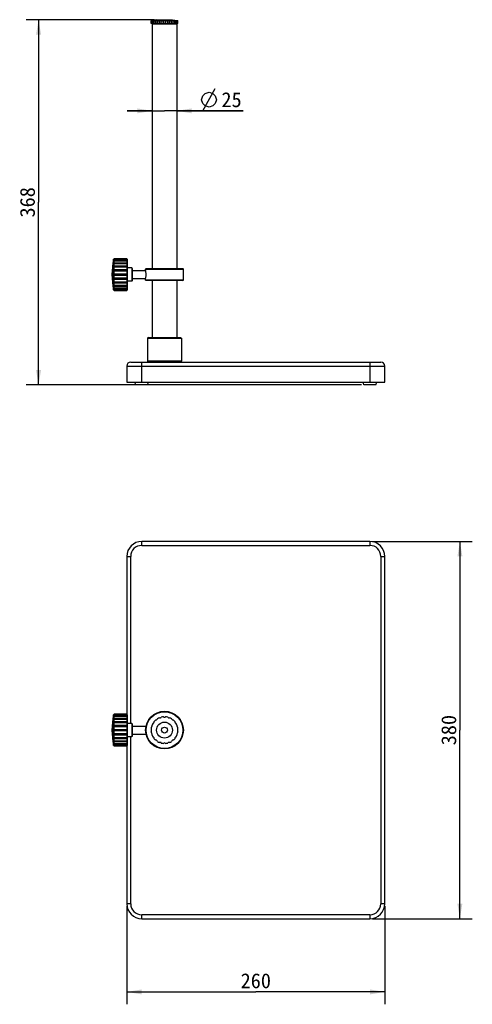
# Model space of a CAD drawing. Header units: millimetres. Extents: x 57 to 148, y 69 to 267.
import ezdxf
from ezdxf.enums import TextEntityAlignment as Align

# ---------------------------------------------------------------- set-up
doc = ezdxf.new("R2010")
doc.units = ezdxf.units.MM
doc.header["$LTSCALE"] = 23.1
doc.layers.get('0').update_dxf_attribs({"linetype": 'CONTINUOUS'})
doc.layers.add('256', color=7, linetype='CONTINUOUS')
doc.layers.add('51__DRAFT_DIMS', color=7, linetype='CONTINUOUS')
doc.styles.get("Standard").update_dxf_attribs({"font": 'simfang.ttf'})
doc.dimstyles.new('DIMSTYLE_1', dxfattribs={"dimtxt": 3, "dimasz": 3, "dimexe": 2.5, "dimexo": 0.5, "dimgap": 0.75, "dimtad": 1, "dimlfac": 5, "dimdsep": 46, "dimtxsty": 'STANDARD', "dimblk": '_FILLED', "dimblk1": '_FILLED', "dimblk2": '_FILLED', "dimcen": 0.09, "dimclrt": 3, "dimazin": 2, "dimtp": 0.5, "dimtm": 0.5, "dimtfac": 1, "dimtofl": 0, "dimtmove": 0, "dimatfit": 3, "dimldrblk": '_FILLED', "dimfxl": 1, "dimtolj": 1, "dimarcsym": 0})
doc.dimstyles.new('DIMSTYLE_2', dxfattribs={"dimtxt": 3, "dimasz": 3, "dimexe": 2.5, "dimexo": 0.5, "dimgap": 0.75, "dimtad": 1, "dimlfac": 5, "dimdsep": 46, "dimtxsty": 'STANDARD', "dimblk": '_FILLED', "dimblk1": '_FILLED', "dimblk2": '_FILLED', "dimcen": 0.09, "dimclrt": 3, "dimazin": 2, "dimtp": 0.2, "dimtm": 0.2, "dimtfac": 1, "dimtofl": 0, "dimtmove": 0, "dimatfit": 3, "dimldrblk": '_FILLED', "dimfxl": 1, "dimtolj": 1, "dimarcsym": 0})

# ---------------------------------------------------------------- blocks, each defined once
blk = doc.blocks.new('_FILLED')
at = {"color": 0, "linetype": 'ByBlock'}
blk.add_solid([(0, 0), (-1, 0.167), (-1, -0.167)], dxfattribs=at)
blk = doc.blocks.new('*D1')
at = {"layer": '51__DRAFT_DIMS', "color": 4}
for p, q in [((83.96, 267.48), (58.17, 267.48)), ((60.67, 267.48), (60.67, 230.68)), ((60.67, 193.88), (60.67, 230.68)), ((125.76, 193.88), (58.17, 193.88))]:
    blk.add_line(p, q, dxfattribs=at)
at = {"layer": '51__DRAFT_DIMS', "color": 4, "xscale": 3, "yscale": 3, "zscale": 3}
for p, rotation in [((60.67, 267.48), 90), ((60.67, 193.88), 270)]:
    blk.add_blockref('_FILLED', p, dxfattribs=dict(at, rotation=rotation))
at = {"layer": '51__DRAFT_DIMS', "color": 3}
blk.add_text('368', height=3, rotation=90, dxfattribs=at).set_placement((59.92, 230.68), align=Align.CENTER)
blk = doc.blocks.new('*D2')
at = {"layer": '51__DRAFT_DIMS', "color": 4}
for p, q in [((83.56, 249.11), (78.56, 249.11)), ((78.56, 249.11), (86.06, 249.11)), ((101.93, 249.11), (86.06, 249.11)), ((88.56, 249.11), (101.93, 249.11))]:
    blk.add_line(p, q, dxfattribs=at)
at = {"layer": '51__DRAFT_DIMS', "color": 4, "xscale": 3, "yscale": 3, "zscale": 3}
blk.add_blockref('_FILLED', (83.56, 249.11), dxfattribs=at)
at = {"layer": '51__DRAFT_DIMS', "color": 4, "xscale": 3, "yscale": 3, "zscale": 3, "rotation": 180}
blk.add_blockref('_FILLED', (88.56, 249.11), dxfattribs=at)
at = {"layer": '51__DRAFT_DIMS', "color": 3}
blk.add_text('25', height=3, dxfattribs=at).set_placement((97.53, 249.86))
blk = doc.blocks.new('*D3')
at = {"layer": '51__DRAFT_DIMS', "color": 4}
for p, q in [((78.46, 88.84), (78.46, 69.09)), ((130.46, 88.84), (130.46, 69.09)), ((78.46, 71.59), (104.46, 71.59)), ((130.46, 71.59), (104.46, 71.59))]:
    blk.add_line(p, q, dxfattribs=at)
at = {"layer": '51__DRAFT_DIMS', "color": 4, "xscale": 3, "yscale": 3, "zscale": 3, "rotation": 180}
blk.add_blockref('_FILLED', (78.46, 71.59), dxfattribs=at)
at = {"layer": '51__DRAFT_DIMS', "color": 4, "xscale": 3, "yscale": 3, "zscale": 3}
blk.add_blockref('_FILLED', (130.46, 71.59), dxfattribs=at)
at = {"layer": '51__DRAFT_DIMS', "color": 3}
blk.add_text('260', height=3, dxfattribs=at).set_placement((104.46, 72.34), align=Align.CENTER)
blk = doc.blocks.new('*D4')
at = {"layer": '51__DRAFT_DIMS', "color": 4}
for p, q in [((127.96, 162.34), (148.1, 162.34)), ((145.6, 162.34), (145.6, 124.34)), ((145.6, 86.34), (145.6, 124.34)), ((127.96, 86.34), (148.1, 86.34))]:
    blk.add_line(p, q, dxfattribs=at)
at = {"layer": '51__DRAFT_DIMS', "color": 4, "xscale": 3, "yscale": 3, "zscale": 3}
for p, rotation in [((145.6, 162.34), 90), ((145.6, 86.34), 270)]:
    blk.add_blockref('_FILLED', p, dxfattribs=dict(at, rotation=rotation))
at = {"layer": '51__DRAFT_DIMS', "color": 3}
blk.add_text('380', height=3, rotation=90, dxfattribs=at).set_placement((144.85, 124.34), align=Align.CENTER)

msp = doc.modelspace()

# ---------------------------------------------------------------- linework, layer by layer
at = {"layer": '256', "color": 7}
for p, q in [((83.3656, 266.678), (83.3656, 267.278)), ((83.3656, 267.278), (83.4356, 267.278)), ((83.9962, 266.678), (83.3656, 266.678)), ((83.4356, 266.678), (83.4356, 267.278)), ((84.4582, 267.478), (83.4582, 267.2962)), ((83.5582, 266.638), (83.5582, 217.318)), ((83.5592, 266.678), (83.5592, 267.278)), ((83.5592, 267.278), (83.7623, 267.278)), ((83.7623, 266.678), (83.7623, 267.278)), ((83.9974, 266.678), (83.9974, 267.278)), ((83.9974, 267.278), (84.3137, 267.278)), ((88.119, 266.678), (83.9974, 266.678)), ((84.3137, 266.678), (84.3137, 267.278)), ((84.4582, 267.478), (87.6582, 267.478)), ((84.6373, 266.678), (84.6373, 267.278)), ((84.6373, 267.278), (85.0359, 267.278)), ((85.0359, 266.678), (85.0359, 267.278)), ((85.4163, 266.678), (85.4163, 267.278)), ((85.4163, 267.278), (85.8582, 267.278)), ((85.8582, 266.678), (85.8582, 267.278)), ((86.2582, 266.678), (86.2582, 267.278)), ((86.2582, 267.278), (86.7, 267.278)), ((86.7, 266.678), (86.7, 267.278)), ((87.0804, 266.678), (87.0804, 267.278)), ((87.0804, 267.278), (87.479, 267.278)), ((87.479, 266.678), (87.479, 267.278)), ((87.6582, 267.478), (88.6582, 267.2962)), ((87.8026, 266.678), (87.8026, 267.278)), ((87.8026, 267.278), (88.119, 267.278)), ((88.119, 266.678), (88.119, 267.278)), ((88.7508, 266.678), (88.1201, 266.678)), ((88.3541, 266.678), (88.3541, 267.278)), ((88.3541, 267.278), (88.5572, 267.278)), ((88.5572, 266.678), (88.5572, 267.278)), ((88.5582, 266.638), (88.5582, 217.318)), ((88.6808, 266.678), (88.6808, 267.278)), ((88.6808, 267.278), (88.7508, 267.278)), ((88.7508, 266.678), (88.7508, 267.278)), ((75.7986, 219.218), (75.7958, 219.218)), ((75.7958, 219.2143), (75.7958, 219.2179)), ((75.7961, 219.216), (75.7958, 219.2143)), ((75.7958, 219.1477), (75.7961, 219.1492)), ((75.7958, 219.07), (75.7958, 219.1477)), ((75.894, 219.1477), (75.7958, 219.1477)), ((75.7961, 219.0716), (75.7958, 219.07)), ((75.7958, 218.8745), (75.7961, 218.8759)), ((75.7958, 218.7245), (75.7958, 218.8745)), ((78.5582, 218.8745), (75.7958, 218.8745)), ((75.7961, 218.7259), (75.7958, 218.7245)), ((75.7958, 218.4135), (75.7961, 218.4147)), ((75.7958, 218.2014), (75.7958, 218.4135)), ((78.5582, 218.4135), (75.7958, 218.4135)), ((75.7961, 219.1492), (75.9185, 219.2444)), ((75.7969, 219.2166), (75.7961, 219.216)), ((75.7961, 219.1492), (75.7961, 219.216)), ((75.9185, 219.1667), (75.7961, 219.0716)), ((75.7961, 218.8759), (75.7961, 219.0716)), ((75.7961, 218.8759), (75.9185, 218.9612)), ((75.9185, 218.8112), (75.7961, 218.7259)), ((75.7961, 218.4147), (75.7961, 218.7259)), ((75.7961, 218.4147), (75.9185, 218.4843)), ((75.9185, 218.2722), (75.7961, 218.2025)), ((75.9185, 219.3145), (75.7969, 219.2166)), ((75.9185, 219.2444), (75.9185, 219.3145)), ((78.4582, 219.3145), (75.9185, 219.3145)), ((75.9185, 219.2444), (78.4582, 219.2444)), ((75.9185, 218.9612), (75.9185, 219.1667)), ((78.4582, 219.1667), (75.9185, 219.1667)), ((75.9185, 218.9612), (78.4582, 218.9612)), ((75.9185, 218.4843), (75.9185, 218.8112)), ((78.4582, 218.8112), (75.9185, 218.8112)), ((75.9185, 218.4843), (78.4582, 218.4843)), ((75.9185, 217.8461), (75.9185, 218.2722)), ((78.4582, 218.2722), (75.9185, 218.2722)), ((78.4582, 219.3145), (78.4582, 219.2444)), ((78.5564, 219.2162), (78.4582, 219.3145)), ((78.4582, 219.2444), (78.5582, 219.1477)), ((78.4582, 219.1667), (78.4582, 218.9612)), ((78.5582, 219.07), (78.4582, 219.1667)), ((78.4582, 218.9612), (78.5582, 218.8745)), ((78.4582, 218.8112), (78.4582, 218.4843)), ((78.5582, 218.7245), (78.4582, 218.8112)), ((78.4582, 218.4843), (78.5582, 218.4135)), ((78.4582, 218.2722), (78.4582, 217.8461)), ((78.5582, 218.2014), (78.4582, 218.2722)), ((78.5582, 219.1477), (78.4779, 219.1477)), ((78.5582, 219.218), (78.5545, 219.218)), ((78.5582, 219.2143), (78.5564, 219.2162)), ((78.5582, 219.218), (78.5582, 213.018)), ((75.7961, 218.2025), (75.7958, 218.2014)), ((75.7958, 217.7961), (75.7961, 217.7969)), ((75.7958, 217.5363), (75.7958, 217.7961)), ((78.5582, 217.7961), (75.7958, 217.7961)), ((75.7961, 217.5371), (75.7958, 217.5363)), ((75.7958, 217.0643), (75.7961, 217.0647)), ((75.7958, 216.7745), (75.7958, 217.0643)), ((78.5582, 217.0643), (75.7958, 217.0643)), ((75.7961, 216.7749), (75.7958, 216.7745)), ((75.7958, 215.968), (75.7958, 216.268)), ((75.7958, 216.268), (78.5582, 216.268)), ((75.7961, 217.7969), (75.7961, 218.2025)), ((75.7961, 217.7969), (75.9185, 217.8461)), ((75.9185, 217.5863), (75.7961, 217.5371)), ((75.7961, 217.0647), (75.7961, 217.5371)), ((75.7961, 217.0647), (75.9185, 217.0902)), ((75.9185, 216.8004), (75.7961, 216.7749)), ((75.7961, 216.268), (75.7961, 216.7749)), ((75.9185, 217.8461), (78.4582, 217.8461)), ((75.9185, 217.0902), (75.9185, 217.5863)), ((78.4582, 217.5863), (75.9185, 217.5863)), ((75.9185, 217.0902), (78.4582, 217.0902)), ((75.9185, 216.268), (75.9185, 216.8004)), ((78.4582, 216.8004), (75.9185, 216.8004)), ((78.4582, 217.8461), (78.5582, 217.7961)), ((78.4582, 217.5863), (78.4582, 217.0902)), ((78.5582, 217.5363), (78.4582, 217.5863)), ((78.4582, 217.0902), (78.5582, 217.0643)), ((78.4582, 216.8004), (78.4582, 216.268)), ((78.5582, 216.7745), (78.4582, 216.8004)), ((79.4582, 217.468), (78.5582, 217.468)), ((79.5582, 217.368), (79.4582, 217.468)), ((79.4582, 217.468), (79.4582, 214.768)), ((79.5582, 217.368), (79.5582, 214.868)), ((79.5582, 216.918), (82.2582, 216.918)), ((82.3582, 217.318), (82.2582, 217.218)), ((82.2582, 216.9179), (82.2582, 217.218)), ((82.2582, 217.218), (89.8582, 217.218)), ((82.3582, 217.318), (89.7582, 217.318)), ((89.7582, 217.318), (89.8582, 217.218)), ((89.8582, 215.018), (89.8582, 217.218)), ((78.5582, 215.968), (75.7958, 215.968)), ((75.7958, 215.4615), (75.7961, 215.461)), ((75.7958, 215.1717), (75.7958, 215.4615)), ((75.7961, 215.1713), (75.7958, 215.1717)), ((75.7958, 215.1717), (78.5582, 215.1717)), ((75.7958, 214.6997), (75.7961, 214.6989)), ((75.7958, 214.4399), (75.7958, 214.6997)), ((75.7961, 214.4391), (75.7958, 214.4399)), ((75.7958, 214.4399), (78.5582, 214.4399)), ((75.7961, 215.461), (75.7961, 215.968)), ((75.7961, 215.461), (75.9185, 215.4356)), ((75.7961, 214.6989), (75.7961, 215.1713)), ((75.9185, 215.1458), (75.7961, 215.1713)), ((75.7961, 214.6989), (75.9185, 214.6496)), ((75.7961, 214.0334), (75.7961, 214.4391)), ((75.9185, 214.3898), (75.7961, 214.4391)), ((75.9185, 215.4356), (75.9185, 215.968)), ((75.9185, 215.4356), (78.4582, 215.4356)), ((75.9185, 214.6496), (75.9185, 215.1458)), ((78.4582, 215.1458), (75.9185, 215.1458)), ((75.9185, 214.6496), (78.4582, 214.6496)), ((75.9185, 213.9638), (75.9185, 214.3898)), ((78.4582, 214.3898), (75.9185, 214.3898)), ((78.4582, 215.968), (78.4582, 215.4356)), ((78.4582, 215.4356), (78.5582, 215.4615)), ((78.5582, 215.1717), (78.4582, 215.1458)), ((78.4582, 215.1458), (78.4582, 214.6496)), ((78.4582, 214.6496), (78.5582, 214.6997)), ((78.5582, 214.4399), (78.4582, 214.3898)), ((78.4582, 214.3898), (78.4582, 213.9638)), ((79.4582, 214.768), (78.5582, 214.768)), ((79.5582, 214.868), (79.4582, 214.768)), ((79.5582, 215.318), (82.2582, 215.318)), ((82.2582, 215.018), (82.2582, 215.318)), ((82.3582, 214.918), (82.2582, 215.018)), ((89.8582, 215.018), (82.2582, 215.018)), ((89.7582, 214.918), (82.3582, 214.918)), ((83.5582, 214.918), (83.5582, 203.478)), ((88.5582, 214.918), (88.5582, 203.478)), ((89.7582, 214.918), (89.8582, 215.018)), ((75.7958, 214.0346), (75.7961, 214.0334)), ((75.7958, 213.8224), (75.7958, 214.0346)), ((75.7961, 213.8213), (75.7958, 213.8224)), ((75.7958, 213.8224), (78.5582, 213.8224)), ((75.7958, 213.5114), (75.7961, 213.51)), ((75.7958, 213.3614), (75.7958, 213.5114)), ((75.7961, 213.36), (75.7958, 213.3614)), ((75.7958, 213.3614), (78.5582, 213.3614)), ((75.7958, 213.1659), (75.7961, 213.1643)), ((75.7958, 213.0883), (75.7958, 213.1659)), ((75.7961, 213.0867), (75.7958, 213.0883)), ((75.7958, 213.0883), (75.894, 213.0883)), ((75.7958, 213.0216), (75.7961, 213.02)), ((75.7958, 213.018), (75.7958, 213.0216)), ((75.7986, 213.018), (75.7958, 213.018)), ((75.7961, 214.0334), (75.9185, 213.9638)), ((75.7961, 213.51), (75.7961, 213.8213)), ((75.9185, 213.7517), (75.7961, 213.8213)), ((75.7961, 213.51), (75.9185, 213.4247)), ((75.7961, 213.1643), (75.7961, 213.36)), ((75.9185, 213.2747), (75.7961, 213.36)), ((75.7961, 213.1643), (75.9185, 213.0692)), ((75.7961, 213.02), (75.7961, 213.0867)), ((75.9185, 212.9916), (75.7961, 213.0867)), ((75.7961, 213.02), (75.7969, 213.0194)), ((75.7969, 213.0194), (75.9185, 212.9215)), ((75.9185, 213.9638), (78.4582, 213.9638)), ((75.9185, 213.4247), (75.9185, 213.7517)), ((78.4582, 213.7517), (75.9185, 213.7517)), ((75.9185, 213.4247), (78.4582, 213.4247)), ((75.9185, 213.0692), (75.9185, 213.2747)), ((78.4582, 213.2747), (75.9185, 213.2747)), ((75.9185, 213.0692), (78.4582, 213.0692)), ((75.9185, 212.9215), (75.9185, 212.9916)), ((78.4582, 212.9916), (75.9185, 212.9916)), ((75.9185, 212.9215), (78.4582, 212.9215)), ((78.4582, 213.9638), (78.5582, 214.0346)), ((78.5582, 213.8224), (78.4582, 213.7517)), ((78.4582, 213.7517), (78.4582, 213.4247)), ((78.4582, 213.4247), (78.5582, 213.5114)), ((78.5582, 213.3614), (78.4582, 213.2747)), ((78.4582, 213.2747), (78.4582, 213.0692)), ((78.4582, 213.0692), (78.5582, 213.1659)), ((78.5582, 213.0883), (78.4582, 212.9916)), ((78.4582, 212.9215), (78.5564, 213.0198)), ((78.4582, 212.9916), (78.4582, 212.9215)), ((78.4779, 213.0883), (78.5582, 213.0883)), ((78.5582, 213.018), (78.5545, 213.018)), ((78.5564, 213.0198), (78.5582, 213.0216)), ((82.8582, 203.478), (82.6582, 203.278)), ((82.6582, 203.278), (89.4582, 203.278)), ((82.6582, 203.278), (82.6582, 198.678)), ((82.8582, 203.478), (89.2582, 203.478)), ((89.2582, 203.478), (89.4582, 203.278)), ((89.4582, 203.278), (89.4582, 198.678)), ((79.2582, 198.478), (129.6582, 198.478)), ((82.8582, 198.478), (82.6582, 198.678)), ((89.4582, 198.678), (82.6582, 198.678)), ((89.2582, 198.478), (89.4582, 198.678)), ((78.4582, 197.678), (78.4582, 194.478)), ((130.4582, 194.478), (130.4582, 197.678)), ((78.4582, 194.478), (130.4582, 194.478)), ((80.2582, 193.878), (80.0782, 194.478)), ((82.6582, 193.878), (82.8382, 194.478)), ((126.2582, 193.878), (126.0782, 194.478)), ((128.6582, 193.878), (128.8382, 194.478)), ((82.6582, 193.878), (80.2582, 193.878)), ((128.6582, 193.878), (126.2582, 193.878)), ((127.4582, 162.3443), (81.4582, 162.3443)), ((78.4582, 159.3443), (78.4582, 127.4707)), ((130.4582, 89.3443), (130.4582, 159.3443)), ((75.7958, 127.4407), (75.7958, 127.4443)), ((75.7986, 127.4443), (75.7958, 127.4443)), ((75.7961, 127.4423), (75.7958, 127.4407)), ((75.7958, 127.374), (75.7961, 127.3756)), ((75.7958, 127.2964), (75.7958, 127.374)), ((75.894, 127.374), (75.7958, 127.374)), ((75.7961, 127.298), (75.7958, 127.2964)), ((75.7958, 127.1009), (75.7961, 127.1023)), ((75.7958, 126.9509), (75.7958, 127.1009)), ((78.5582, 127.1009), (75.7958, 127.1009)), ((75.7961, 127.3756), (75.9185, 127.4707)), ((75.7969, 127.4429), (75.7961, 127.4423)), ((75.7961, 127.3756), (75.7961, 127.4423)), ((75.9185, 127.3931), (75.7961, 127.298)), ((75.7961, 127.1023), (75.7961, 127.298)), ((75.7961, 127.1023), (75.9185, 127.1876)), ((75.9185, 127.0376), (75.7961, 126.9523)), ((75.9185, 127.5408), (75.7969, 127.4429)), ((75.9185, 127.4707), (75.9185, 127.5408)), ((78.4582, 127.5408), (75.9185, 127.5408)), ((75.9185, 127.4707), (78.4582, 127.4707)), ((75.9185, 127.1876), (75.9185, 127.3931)), ((78.4582, 127.3931), (75.9185, 127.3931)), ((75.9185, 127.1876), (78.4582, 127.1876)), ((75.9185, 126.7107), (75.9185, 127.0376)), ((78.4582, 127.0376), (75.9185, 127.0376)), ((78.5564, 127.4425), (78.4582, 127.5408)), ((78.4582, 127.4707), (78.5582, 127.374)), ((78.4582, 127.3931), (78.4582, 127.1876)), ((78.5582, 127.2964), (78.4582, 127.3931)), ((78.4582, 127.1876), (78.5582, 127.1009)), ((78.4582, 127.0376), (78.4582, 126.7107)), ((78.5582, 126.9509), (78.4582, 127.0376)), ((78.5582, 127.374), (78.4779, 127.374)), ((78.5582, 127.4443), (78.5545, 127.4443)), ((78.5582, 127.4407), (78.5564, 127.4425)), ((78.5582, 127.4443), (78.5582, 121.2443)), ((75.7961, 126.9523), (75.7958, 126.9509)), ((75.7958, 126.6399), (75.7961, 126.641)), ((75.7958, 126.4277), (75.7958, 126.6399)), ((78.5582, 126.6399), (75.7958, 126.6399)), ((75.7961, 126.4289), (75.7958, 126.4277)), ((75.7958, 126.0224), (75.7961, 126.0232)), ((75.7958, 125.7626), (75.7958, 126.0224)), ((78.5582, 126.0224), (75.7958, 126.0224)), ((75.7961, 125.7634), (75.7958, 125.7626)), ((75.7958, 125.2906), (75.7961, 125.291)), ((75.7958, 125.0008), (75.7958, 125.2906)), ((78.5582, 125.2906), (75.7958, 125.2906)), ((75.7961, 125.0013), (75.7958, 125.0008)), ((75.7961, 126.641), (75.7961, 126.9523)), ((75.7961, 126.641), (75.9185, 126.7107)), ((75.9185, 126.4985), (75.7961, 126.4289)), ((75.7961, 126.0232), (75.7961, 126.4289)), ((75.7961, 126.0232), (75.9185, 126.0725)), ((75.9185, 125.8127), (75.7961, 125.7634)), ((75.7961, 125.291), (75.7961, 125.7634)), ((75.7961, 125.291), (75.9185, 125.3165)), ((75.9185, 125.0268), (75.7961, 125.0013)), ((75.7961, 124.4943), (75.7961, 125.0013)), ((75.9185, 126.7107), (78.4582, 126.7107)), ((75.9185, 126.0725), (75.9185, 126.4985)), ((78.4582, 126.4985), (75.9185, 126.4985)), ((75.9185, 126.0725), (78.4582, 126.0725)), ((75.9185, 125.3165), (75.9185, 125.8127)), ((78.4582, 125.8127), (75.9185, 125.8127)), ((75.9185, 125.3165), (78.4582, 125.3165)), ((75.9185, 124.4943), (75.9185, 125.0268)), ((78.4582, 125.0268), (75.9185, 125.0268)), ((78.4582, 126.7107), (78.5582, 126.6399)), ((78.4582, 126.4985), (78.4582, 126.0725)), ((78.5582, 126.4277), (78.4582, 126.4985)), ((78.4582, 126.0725), (78.5582, 126.0224)), ((78.4582, 125.8127), (78.4582, 125.3165)), ((78.5582, 125.7626), (78.4582, 125.8127)), ((78.4582, 125.3165), (78.5582, 125.2906)), ((78.4582, 125.0268), (78.4582, 124.4943)), ((78.5582, 125.0008), (78.4582, 125.0268)), ((79.4582, 125.6943), (78.5582, 125.6943)), ((79.4582, 125.6943), (79.4582, 122.9943)), ((79.5582, 125.5943), (79.4582, 125.6943)), ((79.5582, 125.5943), (79.5582, 123.0943)), ((79.5582, 125.1443), (82.3434, 125.1443)), ((75.7958, 124.1943), (75.7958, 124.4943)), ((75.7958, 124.4943), (78.5582, 124.4943)), ((78.5582, 124.1943), (75.7958, 124.1943)), ((75.7958, 123.398), (75.7958, 123.6878)), ((75.7958, 123.6878), (75.7961, 123.6874)), ((75.7961, 123.3976), (75.7958, 123.398)), ((75.7958, 123.398), (78.5582, 123.398)), ((75.7961, 123.6874), (75.7961, 124.1943)), ((75.7961, 123.6874), (75.9185, 123.6619)), ((75.7961, 122.9252), (75.7961, 123.3976)), ((75.9185, 123.3721), (75.7961, 123.3976)), ((75.9185, 123.6619), (75.9185, 124.1943)), ((75.9185, 123.6619), (78.4582, 123.6619)), ((75.9185, 122.876), (75.9185, 123.3721)), ((78.4582, 123.3721), (75.9185, 123.3721)), ((78.4582, 124.1943), (78.4582, 123.6619)), ((78.4582, 123.6619), (78.5582, 123.6878)), ((78.5582, 123.398), (78.4582, 123.3721)), ((78.4582, 123.3721), (78.4582, 122.876)), ((79.5582, 123.0943), (79.4582, 122.9943)), ((79.5582, 123.5443), (82.3433, 123.5443)), ((75.7958, 122.6662), (75.7958, 122.9261)), ((75.7958, 122.9261), (75.7961, 122.9252)), ((75.7961, 122.6654), (75.7958, 122.6662)), ((75.7958, 122.6662), (78.5582, 122.6662)), ((75.7958, 122.0488), (75.7958, 122.2609)), ((75.7958, 122.2609), (75.7961, 122.2598)), ((75.7961, 122.0476), (75.7958, 122.0488)), ((75.7958, 122.0488), (78.5582, 122.0488)), ((75.7958, 121.5878), (75.7958, 121.7378)), ((75.7958, 121.7378), (75.7961, 121.7364)), ((75.7961, 121.5864), (75.7958, 121.5878)), ((75.7958, 121.5878), (78.5582, 121.5878)), ((75.7958, 121.3146), (75.7958, 121.3923)), ((75.7958, 121.3923), (75.7961, 121.3907)), ((75.7961, 121.3131), (75.7958, 121.3146)), ((75.7958, 121.3146), (75.894, 121.3146)), ((75.7958, 121.2443), (75.7958, 121.248)), ((75.7958, 121.248), (75.7961, 121.2463)), ((75.7986, 121.2443), (75.7958, 121.2443)), ((75.7961, 122.9252), (75.9185, 122.876)), ((75.7961, 122.2598), (75.7961, 122.6654)), ((75.9185, 122.6162), (75.7961, 122.6654)), ((75.7961, 122.2598), (75.9185, 122.1901)), ((75.7961, 121.7364), (75.7961, 122.0476)), ((75.9185, 121.978), (75.7961, 122.0476)), ((75.7961, 121.7364), (75.9185, 121.6511)), ((75.7961, 121.3907), (75.7961, 121.5864)), ((75.9185, 121.5011), (75.7961, 121.5864)), ((75.7961, 121.3907), (75.9185, 121.2956)), ((75.7961, 121.2463), (75.7961, 121.3131)), ((75.9185, 121.2179), (75.7961, 121.3131)), ((75.7961, 121.2463), (75.7969, 121.2457)), ((75.7969, 121.2457), (75.9185, 121.1478)), ((75.9185, 122.876), (78.4582, 122.876)), ((75.9185, 122.1901), (75.9185, 122.6162)), ((78.4582, 122.6162), (75.9185, 122.6162)), ((75.9185, 122.1901), (78.4582, 122.1901)), ((75.9185, 121.6511), (75.9185, 121.978)), ((78.4582, 121.978), (75.9185, 121.978)), ((75.9185, 121.6511), (78.4582, 121.6511)), ((75.9185, 121.2956), (75.9185, 121.5011)), ((78.4582, 121.5011), (75.9185, 121.5011)), ((75.9185, 121.2956), (78.4582, 121.2956)), ((75.9185, 121.1478), (75.9185, 121.2179)), ((78.4582, 121.2179), (75.9185, 121.2179)), ((75.9185, 121.1478), (78.4582, 121.1478)), ((78.4582, 122.876), (78.5582, 122.9261)), ((78.5582, 122.6662), (78.4582, 122.6162)), ((78.4582, 122.6162), (78.4582, 122.1901)), ((78.4582, 122.1901), (78.5582, 122.2609)), ((78.5582, 122.0488), (78.4582, 121.978)), ((78.4582, 121.978), (78.4582, 121.6511)), ((78.4582, 121.6511), (78.5582, 121.7378)), ((78.5582, 121.5878), (78.4582, 121.5011)), ((78.4582, 121.5011), (78.4582, 121.2956)), ((78.4582, 121.2956), (78.5582, 121.3923)), ((78.5582, 121.3146), (78.4582, 121.2179)), ((78.4582, 121.1478), (78.5564, 121.2461)), ((78.4582, 121.2179), (78.4582, 89.3443)), ((78.4779, 121.3146), (78.5582, 121.3146)), ((78.5582, 121.2443), (78.5545, 121.2443)), ((78.5564, 121.2461), (78.5582, 121.248)), ((79.4582, 122.9943), (78.5582, 122.9943)), ((81.4582, 86.3443), (127.4582, 86.3443))]:
    msp.add_line(p, q, dxfattribs=at)
at = {"layer": '256', "color": 4}
for p, q in [((83.5582, 266.638), (88.5582, 266.638)), ((81.4582, 194.478), (81.4582, 198.478)), ((127.4582, 198.478), (127.4582, 194.478)), ((78.4582, 197.678), (130.4582, 197.678)), ((81.4582, 161.5443), (81.4582, 162.3443)), ((81.4582, 161.5443), (127.4582, 161.5443)), ((127.4582, 162.3443), (127.4582, 161.5443)), ((78.4582, 159.3443), (79.2582, 159.3443)), ((79.2582, 125.6943), (79.2582, 159.3443)), ((129.6582, 159.3443), (129.6582, 89.3443)), ((129.6582, 159.3443), (130.4582, 159.3443)), ((79.2582, 89.3443), (79.2582, 122.9943)), ((79.2582, 89.3443), (78.4582, 89.3443)), ((130.4582, 89.3443), (129.6582, 89.3443)), ((127.4582, 87.1443), (81.4582, 87.1443)), ((81.4582, 86.3443), (81.4582, 87.1443)), ((127.4582, 87.1443), (127.4582, 86.3443))]:
    msp.add_line(p, q, dxfattribs=at)
at = {"layer": '256', "color": 7}
for radius in [3.8, 3.7, 1.6, 0.6]:
    msp.add_circle((86.0582, 124.3443), radius, dxfattribs=at)
for centre, radius, start, end in [((83.5982, 266.638), 0.04, 102.857143, 180), ((88.5182, 266.638), 0.04, 0, 77.142857), ((91.3345, 280.6837), 13.6525, 258.694751, 259.090713), ((89.8604, 216.118), 14.4022, 167.570124, 192.429876), ((79.2582, 197.678), 0.8, 90, 180), ((129.6582, 197.678), 0.8, 0, 90), ((81.4582, 159.3443), 3, 90, 180), ((127.4582, 159.3443), 3, 0, 90), ((89.8604, 124.3443), 14.4022, 167.570124, 192.429876), ((85.1737, 127.0666), 0.2623, 238.320029, 337.679971), ((86.0582, 124.3443), 2.7, 94.248023, 103.751977), ((86.0582, 127.2066), 0.2623, 220.320029, 319.679971), ((86.0582, 124.3443), 2.7, 76.248023, 85.751977), ((86.9427, 127.0666), 0.2623, 202.320029, 301.679971), ((86.0582, 124.3443), 2.7, 166.248023, 175.751977), ((83.3359, 125.2288), 0.2623, 292.320029, 31.679971), ((86.0582, 124.3443), 2.7, 148.248023, 157.751977), ((83.7425, 126.0268), 0.2623, 274.320029, 13.679971), ((86.0582, 124.3443), 2.7, 130.248023, 139.751977), ((84.3757, 126.66), 0.2623, 256.320029, 355.679971), ((86.0582, 124.3443), 2.7, 112.248023, 121.751977), ((86.0582, 124.3443), 2.7, 58.248023, 67.751977), ((87.7406, 126.66), 0.2623, 184.320029, 283.679971), ((86.0582, 124.3443), 2.7, 40.248023, 49.751977), ((88.3738, 126.0268), 0.2623, 166.320029, 265.679971), ((86.0582, 124.3443), 2.7, 22.248023, 31.751977), ((88.7804, 125.2288), 0.2623, 148.320029, 247.679971), ((86.0582, 124.3443), 2.7, 4.248023, 13.751977), ((83.1959, 124.3443), 0.2623, 310.320029, 49.679971), ((86.0582, 124.3443), 2.7, 184.248023, 193.751977), ((83.3359, 123.4598), 0.2623, 328.320029, 67.679971), ((86.0582, 124.3443), 2.7, 202.248023, 211.751977), ((86.0582, 124.3443), 2.7, 328.248023, 337.751977), ((88.7804, 123.4598), 0.2623, 112.320029, 211.679971), ((88.9205, 124.3443), 0.2623, 130.320029, 229.679971), ((86.0582, 124.3443), 2.7, 346.248023, 355.751977), ((83.7425, 122.6619), 0.2623, 346.320029, 85.679971), ((86.0582, 124.3443), 2.7, 220.248023, 229.751977), ((84.3757, 122.0287), 0.2623, 4.320029, 103.679971), ((86.0582, 124.3443), 2.7, 238.248023, 247.751977), ((85.1737, 121.6221), 0.2623, 22.320029, 121.679971), ((86.0582, 124.3443), 2.7, 256.248023, 265.751977), ((86.0582, 121.482), 0.2623, 40.320029, 139.679971), ((86.0582, 124.3443), 2.7, 274.248023, 283.751977), ((86.9427, 121.6221), 0.2623, 58.320029, 157.679971), ((86.0582, 124.3443), 2.7, 292.248023, 301.751977), ((87.7406, 122.0287), 0.2623, 76.320029, 175.679971), ((86.0582, 124.3443), 2.7, 310.248023, 319.751977), ((88.3738, 122.6619), 0.2623, 94.320029, 193.679971), ((81.4582, 89.3443), 3, 180, 270), ((127.4582, 89.3443), 3, 270, 360)]:
    msp.add_arc(centre, radius, start, end, dxfattribs=at)
at = {"layer": '256', "color": 4}
for centre, start, end in [((81.4582, 159.3443), 90, 180), ((127.4582, 159.3443), 0, 90), ((81.4582, 89.3443), 180, 270), ((127.4582, 89.3443), 270, 360)]:
    msp.add_arc(centre, 2.2, start, end, dxfattribs=at)
at = {"layer": '256', "color": 7}
for points, knots in [([(83.4582, 267.2962), (83.45, 267.2946), (83.4192, 267.2883), (83.3883, 267.2824), (83.3656, 267.278)], [0, 0, 0, 0, 0.26376273, 1, 1, 1, 1]), ([(83.4356, 267.278), (83.447, 267.2798), (83.469, 267.2832), (83.5004, 267.2877), (83.5283, 267.2914), (83.552, 267.2941), (83.569, 267.2955), (83.58, 267.2961), (83.5864, 267.2962), (83.5914, 267.2961), (83.595, 267.2955), (83.5973, 267.295), (83.5983, 267.294), (83.5983, 267.2936)], [0, 0, 0, 0, 0.21149266, 0.40544122, 0.57751125, 0.7237653, 0.8408502, 0.88761535, 0.92619401, 0.95644109, 0.97834664, 0.9922375, 1, 1, 1, 1]), ([(83.5983, 267.2936), (83.5983, 267.2931), (83.5974, 267.292), (83.5942, 267.2898), (83.5868, 267.2866), (83.5746, 267.2824), (83.5648, 267.2795), (83.5592, 267.278)], [0, 0, 0, 0, 0.03256665, 0.08860203, 0.28316836, 0.58868022, 1, 1, 1, 1]), ([(83.7623, 267.278), (83.7934, 267.2826), (83.8508, 267.29), (83.9137, 267.2953), (83.9499, 267.2962), (83.9639, 267.2961), (83.976, 267.2956), (83.986, 267.2947), (83.994, 267.2933), (83.9997, 267.2915), (84.0036, 267.2895), (84.0048, 267.2872), (84.0048, 267.2862)], [0, 0, 0, 0, 0.38364223, 0.70347885, 0.76790672, 0.82490854, 0.87403125, 0.91494068, 0.94746352, 0.97169197, 0.9883305, 1, 1, 1, 1]), ([(84.0048, 267.2862), (84.0048, 267.2848), (84.0025, 267.2813), (83.9994, 267.2792), (83.9974, 267.278)], [0, 0, 0, 0, 0.37841927, 1, 1, 1, 1]), ([(84.3137, 267.278), (84.351, 267.2836), (84.4066, 267.2903), (84.4788, 267.2952), (84.5275, 267.2965), (84.5691, 267.2956), (84.5983, 267.2928), (84.6166, 267.2891), (84.6263, 267.2861), (84.6332, 267.2827), (84.6365, 267.2796), (84.6373, 267.278)], [0, 0, 0, 0, 0.34515295, 0.51095226, 0.66168188, 0.79026204, 0.89102508, 0.92979634, 0.96056063, 0.98357549, 1, 1, 1, 1]), ([(85.0359, 267.278), (85.0711, 267.284), (85.1439, 267.2928), (85.2345, 267.297), (85.3046, 267.2955), (85.3496, 267.2921), (85.3863, 267.2867), (85.4076, 267.2813), (85.4163, 267.278)], [0, 0, 0, 0, 0.27943278, 0.57377722, 0.70944389, 0.82887645, 0.92692053, 1, 1, 1, 1]), ([(85.8582, 267.278), (85.8717, 267.281), (85.9015, 267.2863), (85.9681, 267.294), (86.0582, 267.2976), (86.1483, 267.294), (86.2149, 267.2863), (86.2446, 267.281), (86.2582, 267.278)], [0, 0, 0, 0, 0.1035638, 0.22505977, 0.49999997, 0.77494024, 0.89643612, 1, 1, 1, 1]), ([(86.7, 267.278), (86.7087, 267.2813), (86.73, 267.2867), (86.7667, 267.2921), (86.8117, 267.2955), (86.8819, 267.297), (86.9725, 267.2928), (87.0453, 267.284), (87.0804, 267.278)], [0, 0, 0, 0, 0.07307941, 0.17112356, 0.29055609, 0.42622272, 0.72056723, 1, 1, 1, 1]), ([(87.479, 267.278), (87.4798, 267.2796), (87.4831, 267.2827), (87.49, 267.2861), (87.4997, 267.2891), (87.518, 267.2928), (87.5473, 267.2956), (87.5888, 267.2965), (87.6375, 267.2952), (87.7097, 267.2903), (87.7653, 267.2836), (87.8026, 267.278)], [0, 0, 0, 0, 0.01642446, 0.03943933, 0.07020366, 0.10897493, 0.20973795, 0.33831806, 0.48904772, 0.65484706, 1, 1, 1, 1]), ([(88.1115, 267.2862), (88.1115, 267.2872), (88.1127, 267.2895), (88.1166, 267.2915), (88.1224, 267.2933), (88.1303, 267.2947), (88.1403, 267.2956), (88.1524, 267.2961), (88.1664, 267.2962), (88.2026, 267.2953), (88.2656, 267.29), (88.3229, 267.2826), (88.3541, 267.278)], [0, 0, 0, 0, 0.01166952, 0.02830805, 0.05253651, 0.08505934, 0.12596876, 0.17509145, 0.23209325, 0.29652114, 0.61635781, 1, 1, 1, 1]), ([(88.119, 267.278), (88.117, 267.2792), (88.1138, 267.2813), (88.1115, 267.2848), (88.1115, 267.2862)], [0, 0, 0, 0, 0.62158002, 1, 1, 1, 1]), ([(88.5181, 267.2936), (88.5181, 267.294), (88.519, 267.295), (88.5214, 267.2955), (88.525, 267.2961), (88.5299, 267.2962), (88.5363, 267.2961), (88.5474, 267.2955), (88.5643, 267.2941), (88.5881, 267.2914), (88.616, 267.2877), (88.6473, 267.2832), (88.6693, 267.2798), (88.6808, 267.278)], [0, 0, 0, 0, 0.0077625, 0.02165335, 0.04355889, 0.07380596, 0.1123846, 0.15914975, 0.27623469, 0.42248877, 0.59455875, 0.78850698, 1, 1, 1, 1]), ([(88.5572, 267.278), (88.5515, 267.2795), (88.5417, 267.2824), (88.5295, 267.2866), (88.5222, 267.2898), (88.5189, 267.292), (88.5181, 267.2931), (88.5181, 267.2936)], [0, 0, 0, 0, 0.41131907, 0.71683156, 0.91139799, 0.96743336, 1, 1, 1, 1]), ([(82.2582, 215.318), (82.2745, 215.3956), (82.3042, 215.5594), (82.3355, 215.8263), (82.3476, 216.118), (82.3355, 216.4096), (82.3066, 216.6559), (82.2782, 216.8198), (82.2625, 216.8976), (82.2582, 216.918)], [0, 0, 0, 0, 0.14775212, 0.30955382, 0.49999587, 0.69043787, 0.85223947, 0.96131033, 1, 1, 1, 1])]:
    msp.add_open_spline(points, degree=3, knots=knots, dxfattribs=at)
at = {"layer": '51__DRAFT_DIMS', "color": 3}
msp.add_line((93.7768, 249.1079), (96.2768, 253.6079), dxfattribs=at)
msp.add_lwpolyline([(93.5268, 251.3579), (93.7768, 252.1079), (94.2768, 252.6079), (95.0268, 252.8579), (95.7768, 252.6079), (96.2768, 252.1079), (96.5268, 251.3579), (96.2768, 250.6079), (95.7768, 250.1079), (95.0268, 249.8579), (94.2768, 250.1079), (93.7768, 250.6079), (93.5268, 251.3579)], dxfattribs=at)

# ---------------------------------------------------------------- dimensions: what is measured, and where the dimension line sits
at = {"layer": '51__DRAFT_DIMS', "color": 4}
for base, p1, p2, picture, middle in [((60.6697, 193.878), (84.4582, 267.478), (126.2582, 193.878), '*D1', (60.6697, 230.6487)), ((145.6022, 86.3443), (127.4582, 162.3443), (127.4582, 86.3443), '*D4', (145.6022, 124.3326))]:
    dim = msp.add_linear_dim(base=base, p1=p1, p2=p2, angle=270, dimstyle='DIMSTYLE_1', dxfattribs=at)
    dim.commit()
    dim.dimension.update_dxf_attribs({"geometry": picture, "text_midpoint": middle, "dimtype": 160})
dim = msp.add_linear_dim(base=(88.5582, 249.1079), p1=(83.5582, 266.638), p2=(88.5582, 266.638), text='%%c<>', dimstyle='DIMSTYLE_2', dxfattribs=at)
dim.commit()
dim.dimension.update_dxf_attribs({"geometry": '*D2', "text_midpoint": (99.73, 249.1079), "dimtype": 160})
dim = msp.add_linear_dim(base=(130.4582, 71.5944), p1=(78.4582, 89.3443), p2=(130.4582, 89.3443), dimstyle='DIMSTYLE_1', dxfattribs=at)
dim.commit()
dim.dimension.update_dxf_attribs({"geometry": '*D3', "text_midpoint": (104.4289, 71.5944), "dimtype": 160})

doc.saveas('drawing.dxf')
